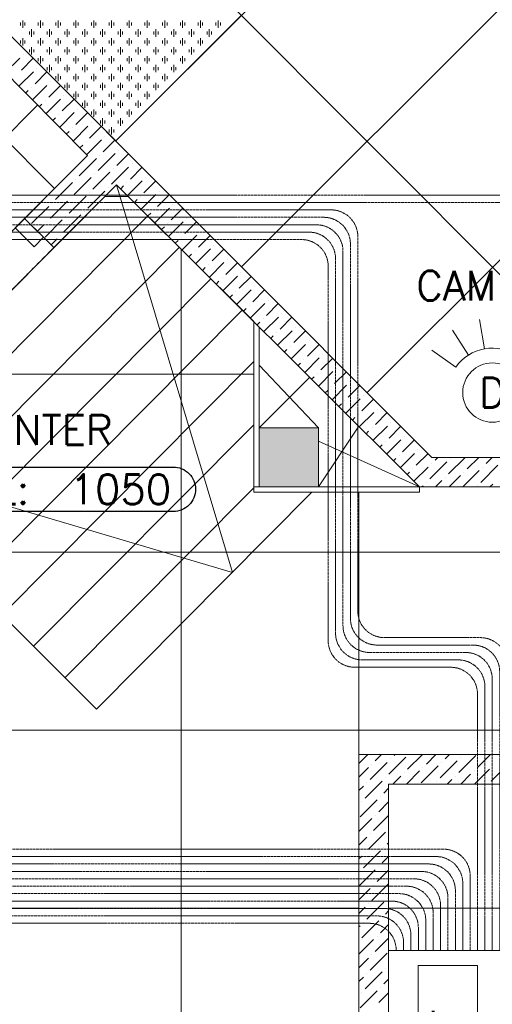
# Model space of a CAD drawing. Header units: millimetres. Extents: x -150 to 17700, y -13097 to 13830.
# Tile 48 of 67: x 11011 to 12607, y 1676 to 4996. Entities that reach past the tile are written whole.
import ezdxf
from ezdxf.enums import TextEntityAlignment as Align

# ---------------------------------------------------------------- set-up
doc = ezdxf.new("R2010")
doc.units = ezdxf.units.MM
doc.header["$MEASUREMENT"] = 0
doc.linetypes.add('HIDDENX2', pattern=[0.75, 0.5, -0.25])
doc.linetypes.add('RCP XREF$0$( Hidden )', pattern=[0.375, 0.25, -0.125])
doc.layers.get('0').update_dxf_attribs({"lineweight": 5})
doc.layers.add('ELEC-SO-LVL-TAG', color=7, linetype='Continuous')
for name, color, linetype, lineweight, true_color in [('M-MEP-ELIT-CABLE', 7, 'HIDDENX2', 20, 0x960000), ('M-MEP-ELIT-EQUIP', 6, 'Continuous', 15, 0xff00ff), ('M-MEP-ELTV-CABLE', 7, 'HIDDENX2', 20, 0x007d00), ('M-MEP-ELTV-CAM', 5, 'Continuous', 20, 0x0000ff), ('RCP XREF$0$A-100MM', 9, 'Continuous', 0, 0x808080), ('RCP XREF$0$A-CEILING-01', 9, 'Continuous', 0, 0x808080), ('RCP XREF$0$A-CEILING-02', 9, 'Continuous', 0, 0x808080), ('RCP XREF$0$A-CEILING-04', 9, 'Continuous', 0, 0x808080), ('RCP XREF$0$A-JOINERY', 9, 'Continuous', 0, 0x808080), ('RCP XREF$0$A-LINTEL', 9, 'RCP XREF$0$( Hidden )', 0, 0x808080), ('RCP XREF$0$A-RAMP', 9, 'Continuous', 0, 0x808080), ('RCP XREF$0$A-Wall & Column', 9, 'Continuous', 0, 0x808080), ('RCP XREF$0$door', 9, 'Continuous', 0, 0x808080)]:
    doc.layers.add(name, color=color, linetype=linetype, lineweight=lineweight, true_color=true_color)
doc.layers.add('M-MEP-ELLG-TEXT', color=7, linetype='Continuous', lineweight=15)
doc.layers.add('M-MEP-GEN', color=7, linetype='Continuous', lineweight=5)
doc.styles.add('ROMANS-100', font='romans.shx')
doc.styles.get("Standard").update_dxf_attribs({"font": 'romans.shx'})

# ---------------------------------------------------------------- blocks, each defined once
blk = doc.blocks.new('RCP XREF')
at = {"layer": 'RCP XREF$0$A-Wall & Column', "lineweight": 0, "true_color": 0x808080}
h = blk.add_hatch(color=8, dxfattribs=at)
h.dxf.hatch_style = 1
h.paths.add_polyline_path([(12020, 3620), (11820, 3620), (11820, 3420), (12020, 3420)])
at = {"layer": 'RCP XREF$0$A-100MM', "color": 8, "linetype": 'Continuous', "lineweight": 0, "true_color": 0x808080, "transparency": 33554687}
for p, q in [((10962.8, 4817.3), (11011.7, 4866.2)), ((11017.5, 4826), (11057.2, 4865.7)), ((11023.2, 4877.7), (11023.2, 4877.7)), ((11008.6, 4771.2), (11057.7, 4820.3)), ((11063.4, 4780), (11103.1, 4819.7)), ((11069.2, 4831.7), (11069.2, 4831.7)), ((11115.1, 4785.8), (11115.1, 4785.8)), ((11031.5, 4748.1), (11040.4, 4757.1)), ((11051.9, 4768.6), (11051.9, 4768.6)), ((11054.4, 4725), (11103.6, 4774.3)), ((11109.4, 4734.1), (11149.1, 4773.8)), ((11097.9, 4722.6), (11097.9, 4722.6)), ((11100.2, 4678.9), (11149.6, 4728.3)), ((11155.3, 4688.1), (11195, 4727.8)), ((11161.1, 4739.8), (11161.1, 4739.8)), ((11077.3, 4702), (11086.4, 4711.1)), ((11146, 4632.8), (11195.6, 4682.4)), ((11201.3, 4642.2), (11241, 4681.8)), ((11207.1, 4693.9), (11207.1, 4693.9)), ((11123.1, 4655.9), (11132.4, 4665.1)), ((11143.9, 4676.6), (11143.9, 4676.6)), ((11168.9, 4609.7), (11178.3, 4619.2)), ((11189.8, 4630.7), (11189.8, 4630.7)), ((11191.8, 4586.7), (11241.5, 4636.4)), ((11247.3, 4596.2), (11287, 4635.9)), ((11253, 4647.9), (11253, 4647.9)), ((11235.8, 4584.7), (11235.8, 4584.7)), ((11237.6, 4540.6), (11287.5, 4590.4)), ((11293.2, 4550.2), (11332.9, 4589.9)), ((11299, 4601.9), (11299, 4601.9)), ((11214.7, 4563.6), (11224.3, 4573.2)), ((11344.9, 4556), (11344.9, 4556)), ((11212.8, 4469.8), (11270.3, 4527.3)), ((11276, 4487), (11333.5, 4544.5)), ((11281.7, 4538.7), (11281.7, 4538.7)), ((11339.2, 4504.3), (11378.9, 4544)), ((11322, 4441.1), (11379.4, 4498.5)), ((11327.7, 4492.8), (11327.7, 4492.8)), ((11385.2, 4458.3), (11424.8, 4498)), ((11390.9, 4510), (11390.9, 4510)), ((11195.6, 4406.6), (11253, 4464.1)), ((11201.3, 4458.3), (11201.3, 4458.3)), ((11258.8, 4423.8), (11316.2, 4481.3)), ((11264.5, 4475.5), (11264.5, 4475.5)), ((11375.5, 4402.7), (11425.4, 4452.6)), ((11431.1, 4412.3), (11470.8, 4452)), ((11436.9, 4464.1), (11436.9, 4464.1)), ((11132.4, 4389.4), (11189.8, 4446.8)), ((11241.5, 4360.6), (11299, 4418.1)), ((11310.5, 4429.6), (11310.5, 4429.6)), ((11352.5, 4425.7), (11362.2, 4435.3)), ((11373.7, 4446.8), (11373.7, 4446.8)), ((11482.8, 4418.1), (11482.8, 4418.1)), ((11115.1, 4326.2), (11172.6, 4383.6)), ((11178.3, 4343.4), (11235.8, 4400.9)), ((11184.1, 4395.1), (11184.1, 4395.1)), ((11247.3, 4412.3), (11247.3, 4412.3)), ((11398.6, 4379.8), (11408.1, 4389.4)), ((11419.6, 4400.9), (11419.6, 4400.9)), ((11421.6, 4356.8), (11471.3, 4406.6)), ((11477.1, 4366.4), (11516.8, 4406.1)), ((11051.9, 4308.9), (11109.4, 4366.4)), ((11120.9, 4377.9), (11120.9, 4377.9)), ((11465.6, 4354.9), (11465.6, 4354.9)), ((11467.6, 4310.9), (11517.3, 4360.6)), ((11523, 4320.4), (11562.7, 4360.1)), ((11528.8, 4372.1), (11528.8, 4372.1)), ((11097.9, 4263), (11155.3, 4320.4)), ((11161.1, 4280.2), (11218.5, 4337.7)), ((11166.8, 4331.9), (11166.8, 4331.9)), ((11230, 4349.1), (11230, 4349.1)), ((11444.6, 4333.9), (11454.1, 4343.4)), ((11574.8, 4326.2), (11574.8, 4326.2)), ((11071.4, 4282.5), (11092.2, 4303.2)), ((11103.6, 4314.7), (11103.6, 4314.7)), ((11490.6, 4288), (11500.1, 4297.4)), ((11511.6, 4308.9), (11511.6, 4308.9)), ((11513.6, 4265.1), (11563.3, 4314.7)), ((11569, 4274.5), (11608.7, 4314.1)), ((11117.3, 4236.5), (11138.1, 4257.2)), ((11149.6, 4268.7), (11149.6, 4268.7)), ((11536.7, 4242.1), (11546, 4251.5)), ((11557.5, 4263), (11557.5, 4263)), ((11559.7, 4219.2), (11609.2, 4268.7)), ((11615, 4228.5), (11654.7, 4268.2)), ((11620.7, 4280.2), (11620.7, 4280.2)), ((11603.5, 4217), (11603.5, 4217)), ((11605.7, 4173.3), (11655.2, 4222.8)), ((11660.9, 4182.5), (11700.6, 4222.2)), ((11666.7, 4234.2), (11666.7, 4234.2)), ((11582.7, 4196.2), (11592, 4205.5)), ((11712.6, 4188.3), (11712.6, 4188.3)), ((11628.7, 4150.3), (11637.9, 4159.6)), ((11649.4, 4171), (11649.4, 4171)), ((11651.8, 4127.4), (11701.1, 4176.8)), ((11706.9, 4136.6), (11746.6, 4176.3)), ((11695.4, 4125.1), (11695.4, 4125.1)), ((11697.8, 4081.5), (11747.1, 4130.8)), ((11752.9, 4090.6), (11792.5, 4130.3)), ((11758.6, 4142.3), (11758.6, 4142.3)), ((11674.8, 4104.5), (11683.9, 4113.6)), ((11743.8, 4035.6), (11793.1, 4084.9)), ((11798.8, 4044.7), (11838.5, 4084.3)), ((11804.6, 4096.4), (11804.6, 4096.4)), ((11720.8, 4058.6), (11729.9, 4067.6)), ((11741.4, 4079.1), (11741.4, 4079.1)), ((11766.8, 4012.7), (11775.8, 4021.7)), ((11787.3, 4033.2), (11787.3, 4033.2)), ((11789.9, 3989.7), (11839, 4038.9)), ((11844.8, 3998.7), (11884.5, 4038.4)), ((11850.5, 4050.4), (11850.5, 4050.4)), ((11833.3, 3987.2), (11833.3, 3987.2)), ((11835.9, 3943.8), (11885, 3992.9)), ((11890.7, 3952.7), (11930.4, 3992.4)), ((11896.5, 4004.4), (11896.5, 4004.4)), ((11812.9, 3966.8), (11821.8, 3975.7)), ((11942.4, 3958.5), (11942.4, 3958.5)), ((11858.9, 3920.9), (11867.8, 3929.7)), ((11879.2, 3941.2), (11879.2, 3941.2)), ((11881.9, 3898), (11931, 3947)), ((11936.7, 3906.8), (11976.4, 3946.5)), ((11925.2, 3895.3), (11925.2, 3895.3)), ((11928, 3852.1), (11976.9, 3901)), ((11982.7, 3860.8), (12022.4, 3900.5)), ((11988.4, 3912.5), (11988.4, 3912.5)), ((11904.9, 3875), (11913.7, 3883.8)), ((11974, 3806.2), (12022.9, 3855.1)), ((12028.6, 3814.8), (12068.3, 3854.5)), ((12034.4, 3866.5), (12034.4, 3866.5)), ((11951, 3829.1), (11959.7, 3837.8)), ((11971.2, 3849.3), (11971.2, 3849.3)), ((12080.3, 3820.6), (12080.3, 3820.6)), ((11997, 3783.2), (12005.6, 3791.9)), ((12017.1, 3803.4), (12017.1, 3803.4)), ((12020, 3760.3), (12068.8, 3809.1)), ((12074.6, 3768.9), (12114.3, 3808.6)), ((12063.1, 3757.4), (12063.1, 3757.4)), ((12066.1, 3714.4), (12114.8, 3763.1)), ((12120.5, 3722.9), (12160.2, 3762.6)), ((12126.3, 3774.6), (12126.3, 3774.6)), ((12043.1, 3737.3), (12051.6, 3745.9)), ((12172.3, 3728.7), (12172.3, 3728.7)), ((12089.1, 3691.5), (12097.6, 3699.9)), ((12109.1, 3711.4), (12109.1, 3711.4)), ((12112.1, 3668.5), (12160.8, 3717.2)), ((12166.5, 3677), (12206.2, 3716.6)), ((12135.1, 3645.6), (12143.5, 3654)), ((12155, 3665.5), (12155, 3665.5)), ((12158.1, 3622.6), (12206.7, 3671.2)), ((12212.5, 3631), (12252.2, 3670.7)), ((12218.2, 3682.7), (12218.2, 3682.7)), ((12201, 3619.5), (12201, 3619.5)), ((12204.2, 3576.7), (12252.7, 3625.2)), ((12258.4, 3585), (12298.1, 3624.7)), ((12264.2, 3636.7), (12264.2, 3636.7)), ((12181.2, 3599.7), (12189.5, 3608)), ((12310.1, 3590.8), (12310.1, 3590.8)), ((12227.2, 3553.8), (12235.5, 3562.1)), ((12246.9, 3573.5), (12246.9, 3573.5)), ((12250.2, 3530.8), (12298.7, 3579.3)), ((12304.4, 3539.1), (12344.1, 3578.8)), ((12292.9, 3527.6), (12292.9, 3527.6)), ((12296.3, 3485), (12344.6, 3533.3)), ((12350.4, 3493.1), (12390, 3532.8)), ((12356.1, 3544.8), (12356.1, 3544.8)), ((12413.6, 3510.3), (12423.2, 3520)), ((12459.5, 3464.4), (12515.1, 3520)), ((12522.7, 3481.6), (12561.1, 3520)), ((12585.9, 3498.9), (12607.1, 3520)), ((12273.2, 3507.9), (12281.4, 3516.1)), ((12342.3, 3439.1), (12390.6, 3487.4)), ((12396.3, 3447.1), (12453.8, 3504.6)), ((12402.1, 3498.9), (12402.1, 3498.9)), ((12465.3, 3516.1), (12465.3, 3516.1)), ((12568.7, 3435.7), (12626.1, 3493.1)), ((12574.4, 3487.4), (12574.4, 3487.4)), ((12319.3, 3462), (12327.4, 3470.1)), ((12338.9, 3481.6), (12338.9, 3481.6)), ((12461.1, 3420), (12499.7, 3458.6)), ((12507.1, 3420), (12562.9, 3475.9)), ((12511.2, 3470.1), (12511.2, 3470.1)), ((12369.2, 3420), (12373.3, 3424.2)), ((12384.8, 3435.7), (12384.8, 3435.7)), ((12415.1, 3420), (12436.5, 3441.4)), ((12448, 3452.9), (12448, 3452.9)), ((12557.2, 3424.2), (12557.2, 3424.2)), ((12599, 3420), (12608.9, 3429.9)), ((12157, 2487.9), (12187.1, 2518)), ((12194.9, 2433.9), (12252.4, 2491.4)), ((12212.1, 2497.1), (12233, 2518)), ((12258.1, 2451.1), (12315.6, 2508.6)), ((12263.8, 2502.8), (12263.8, 2502.8)), ((12275.3, 2514.3), (12279, 2518)), ((12321.3, 2468.4), (12370.9, 2518)), ((12384.5, 2485.6), (12416.9, 2518)), ((12430.5, 2439.7), (12487.9, 2497.1)), ((12436.2, 2491.4), (12436.2, 2491.4)), ((12447.7, 2502.8), (12462.8, 2518)), ((12493.7, 2456.9), (12551.1, 2514.3)), ((12499.4, 2508.6), (12499.4, 2508.6)), ((12556.9, 2474.1), (12600.7, 2518)), ((12157, 2442), (12189.2, 2474.1)), ((12200.6, 2485.6), (12200.6, 2485.6)), ((12316.9, 2418), (12361.5, 2462.6)), ((12367.3, 2422.4), (12424.7, 2479.9)), ((12373, 2474.1), (12373, 2474.1)), ((12545.4, 2462.6), (12545.4, 2462.6)), ((12546.7, 2418), (12597.1, 2468.4)), ((12602.8, 2428.2), (12660.3, 2485.6)), ((12225, 2418), (12235.1, 2428.2)), ((12246.6, 2439.7), (12246.6, 2439.7)), ((12270.9, 2418), (12298.3, 2445.4)), ((12309.8, 2456.9), (12309.8, 2456.9)), ((12419, 2428.2), (12419, 2428.2)), ((12454.8, 2418), (12470.7, 2433.9)), ((12482.2, 2445.4), (12482.2, 2445.4)), ((12500.7, 2418), (12533.9, 2451.1)), ((12157, 2396), (12171.9, 2410.9)), ((12177.7, 2370.7), (12225, 2418)), ((12183.4, 2422.4), (12183.4, 2422.4)), ((12240.9, 2387.9), (12257, 2404.1)), ((12160.4, 2307.5), (12217.9, 2365)), ((12166.2, 2359.2), (12166.2, 2359.2)), ((12223.6, 2324.7), (12257, 2358.1)), ((12229.4, 2376.5), (12229.4, 2376.5)), ((12157, 2258.1), (12200.6, 2301.8)), ((12206.4, 2261.5), (12257, 2312.2)), ((12212.1, 2313.3), (12212.1, 2313.3)), ((12157, 2212.2), (12183.4, 2238.6)), ((12189.2, 2198.4), (12246.6, 2255.8)), ((12194.9, 2250.1), (12194.9, 2250.1)), ((12171.9, 2135.2), (12229.4, 2192.6)), ((12240.9, 2204.1), (12240.9, 2204.1)), ((12252.4, 2215.6), (12257, 2220.2)), ((12157, 2166.2), (12166.2, 2175.4)), ((12177.7, 2186.9), (12177.7, 2186.9)), ((12235.1, 2152.4), (12257, 2174.3)), ((12157, 2074.3), (12212.1, 2129.4)), ((12217.9, 2089.2), (12257, 2128.3)), ((12223.6, 2140.9), (12223.6, 2140.9)), ((12160.4, 2123.7), (12160.4, 2123.7)), ((12157, 2028.3), (12194.9, 2066.2)), ((12200.6, 2026), (12257, 2082.3)), ((12206.4, 2077.7), (12206.4, 2077.7)), ((12252.4, 2031.7), (12252.4, 2031.7)), ((12157, 1982.3), (12177.7, 2003)), ((12183.4, 1962.8), (12240.9, 2020.2)), ((12189.2, 2014.5), (12189.2, 2014.5)), ((12235.1, 1968.5), (12235.1, 1968.5)), ((12246.6, 1980), (12257, 1990.4)), ((12157, 1936.4), (12160.4, 1939.8)), ((12166.2, 1899.6), (12223.6, 1957.1)), ((12171.9, 1951.3), (12171.9, 1951.3)), ((12229.4, 1916.8), (12257, 1944.5)), ((12157, 1844.5), (12206.4, 1893.9)), ((12212.1, 1853.6), (12257, 1898.5)), ((12217.9, 1905.3), (12217.9, 1905.3)), ((12157, 1798.5), (12189.2, 1830.7)), ((12194.9, 1790.4), (12252.4, 1847.9)), ((12200.6, 1842.1), (12200.6, 1842.1)), ((12246.6, 1796.2), (12246.6, 1796.2)), ((12157, 1752.5), (12171.9, 1767.5)), ((12177.7, 1727.2), (12235.1, 1784.7)), ((12183.4, 1778.9), (12183.4, 1778.9)), ((12240.9, 1744.5), (12257, 1760.6)), ((12229.4, 1733), (12229.4, 1733)), ((12160.4, 1664), (12217.9, 1721.5)), ((12166.2, 1715.7), (12166.2, 1715.7)), ((12223.6, 1681.3), (12257, 1714.7))]:
    blk.add_line(p, q, dxfattribs=at)
at = {"layer": 'RCP XREF$0$A-CEILING-01', "color": 8, "linetype": 'Continuous', "lineweight": 0, "true_color": 0x808080}
for p, q in [((11129.5, 4426.8), (2176.3, 13380)), ((9634, 3270), (11072.7, 4708.7))]:
    blk.add_line(p, q, dxfattribs=at)
at = {"layer": 'RCP XREF$0$A-CEILING-01', "color": 8, "lineweight": 0, "true_color": 0x808080}
for p, q in [((11240.4, 4537.7), (10770.1, 5011.3)), ((10911.5, 5011.3), (12402.8, 3520)), ((10125.7, 3423), (11240.4, 4537.7)), ((10225.7, 3323), (11338.8, 4439.4)), ((11338.8, 4439.4), (11802, 3977.6)), ((11802, 3977.6), (11802, 3402)), ((11802, 3977.6), (11802, 3977.6)), ((11820, 3620), (12020, 3620)), ((11820, 3420), (11820, 3620)), ((12020, 3620), (12020, 3420)), ((12402.8, 3520), (14450, 3520)), ((12020, 3420), (11820, 3420)), ((12361.4, 3402), (12361.4, 3420)), ((12361.4, 3420), (17230, 3420)), ((11802, 3402), (12361.4, 3402)), ((15202, 2518), (12157, 2518)), ((12157, 2518), (12157, 198)), ((12257, 200), (12257, 2418)), ((12257, 2418), (15002, 2418))]:
    blk.add_line(p, q, dxfattribs=at)
at = {"layer": 'RCP XREF$0$A-CEILING-02', "color": 8, "lineweight": 0, "true_color": 0x808080}
for p, q in [((11335.8, 4587), (10911.5, 5011.3)), ((11760.1, 5011.3), (11335.8, 4587))]:
    blk.add_line(p, q, dxfattribs=at)
at = {"layer": 'RCP XREF$0$A-CEILING-02', "color": 8, "linetype": 'Continuous', "lineweight": 0, "true_color": 0x808080}
for p, q in [((11014.1, 4975.8), (11014.1, 4985.8)), ((11021.6, 4968.3), (11021.6, 4993.3)), ((11029.1, 4975.8), (11029.1, 4985.8)), ((11074.1, 4975.8), (11074.1, 4985.8)), ((11081.6, 4968.3), (11081.6, 4993.3)), ((11089.1, 4975.8), (11089.1, 4985.8)), ((11134.1, 4975.8), (11134.1, 4985.8)), ((11141.6, 4968.3), (11141.6, 4993.3)), ((11149.1, 4975.8), (11149.1, 4985.8)), ((11194.1, 4975.8), (11194.1, 4985.8)), ((11201.6, 4968.3), (11201.6, 4993.3)), ((11209.1, 4975.8), (11209.1, 4985.8)), ((11254.1, 4975.8), (11254.1, 4985.8)), ((11261.6, 4968.3), (11261.6, 4993.3)), ((11269.1, 4975.8), (11269.1, 4985.8)), ((11314.1, 4975.8), (11314.1, 4985.8)), ((11321.6, 4968.3), (11321.6, 4993.3)), ((11329.1, 4975.8), (11329.1, 4985.8)), ((11374.1, 4975.8), (11374.1, 4985.8)), ((11381.6, 4968.3), (11381.6, 4993.3)), ((11389.1, 4975.8), (11389.1, 4985.8)), ((11434.1, 4975.8), (11434.1, 4985.8)), ((11441.6, 4968.3), (11441.6, 4993.3)), ((11449.1, 4975.8), (11449.1, 4985.8)), ((11494.1, 4975.8), (11494.1, 4985.8)), ((11501.6, 4968.3), (11501.6, 4993.3)), ((11509.1, 4975.8), (11509.1, 4985.8)), ((11554.1, 4975.8), (11554.1, 4985.8)), ((11561.6, 4968.3), (11561.6, 4993.3)), ((11569.1, 4975.8), (11569.1, 4985.8)), ((11614.1, 4975.8), (11614.1, 4985.8)), ((11621.6, 4968.3), (11621.6, 4993.3)), ((11629.1, 4975.8), (11629.1, 4985.8)), ((11674.1, 4975.8), (11674.1, 4985.8)), ((11681.6, 4968.3), (11681.6, 4993.3)), ((11689.1, 4975.8), (11689.1, 4985.8)), ((11734.1, 4985.3), (11734.1, 4985.8)), ((11741.6, 4992.8), (11741.6, 4993.3)), ((11044.1, 4945.8), (11044.1, 4955.8)), ((11051.6, 4938.3), (11051.6, 4963.3)), ((11059.1, 4945.8), (11059.1, 4955.8)), ((11104.1, 4945.8), (11104.1, 4955.8)), ((11111.6, 4938.3), (11111.6, 4963.3)), ((11119.1, 4945.8), (11119.1, 4955.8)), ((11164.1, 4945.8), (11164.1, 4955.8)), ((11171.6, 4938.3), (11171.6, 4963.3)), ((11179.1, 4945.8), (11179.1, 4955.8)), ((11224.1, 4945.8), (11224.1, 4955.8)), ((11231.6, 4938.3), (11231.6, 4963.3)), ((11239.1, 4945.8), (11239.1, 4955.8)), ((11284.1, 4945.8), (11284.1, 4955.8)), ((11291.6, 4938.3), (11291.6, 4963.3)), ((11299.1, 4945.8), (11299.1, 4955.8)), ((11344.1, 4945.8), (11344.1, 4955.8)), ((11351.6, 4938.3), (11351.6, 4963.3)), ((11359.1, 4945.8), (11359.1, 4955.8)), ((11404.1, 4945.8), (11404.1, 4955.8)), ((11411.6, 4938.3), (11411.6, 4963.3)), ((11419.1, 4945.8), (11419.1, 4955.8)), ((11464.1, 4945.8), (11464.1, 4955.8)), ((11471.6, 4938.3), (11471.6, 4963.3)), ((11479.1, 4945.8), (11479.1, 4955.8)), ((11524.1, 4945.8), (11524.1, 4955.8)), ((11531.6, 4938.3), (11531.6, 4963.3)), ((11539.1, 4945.8), (11539.1, 4955.8)), ((11584.1, 4945.8), (11584.1, 4955.8)), ((11591.6, 4938.3), (11591.6, 4963.3)), ((11599.1, 4945.8), (11599.1, 4955.8)), ((11644.1, 4945.8), (11644.1, 4955.8)), ((11651.6, 4938.3), (11651.6, 4963.3)), ((11659.1, 4945.8), (11659.1, 4955.8)), ((11704.1, 4955.3), (11704.1, 4955.8)), ((11711.6, 4962.8), (11711.6, 4963.3)), ((11014.1, 4915.8), (11014.1, 4925.8)), ((11021.6, 4908.3), (11021.6, 4933.3)), ((11029.1, 4915.8), (11029.1, 4925.8)), ((11074.1, 4915.8), (11074.1, 4925.8)), ((11081.6, 4908.3), (11081.6, 4933.3)), ((11089.1, 4915.8), (11089.1, 4925.8)), ((11134.1, 4915.8), (11134.1, 4925.8)), ((11141.6, 4908.3), (11141.6, 4933.3)), ((11149.1, 4915.8), (11149.1, 4925.8)), ((11194.1, 4915.8), (11194.1, 4925.8)), ((11201.6, 4908.3), (11201.6, 4933.3)), ((11209.1, 4915.8), (11209.1, 4925.8)), ((11254.1, 4915.8), (11254.1, 4925.8)), ((11261.6, 4908.3), (11261.6, 4933.3)), ((11269.1, 4915.8), (11269.1, 4925.8)), ((11314.1, 4915.8), (11314.1, 4925.8)), ((11321.6, 4908.3), (11321.6, 4933.3)), ((11329.1, 4915.8), (11329.1, 4925.8)), ((11374.1, 4915.8), (11374.1, 4925.8)), ((11381.6, 4908.3), (11381.6, 4933.3)), ((11389.1, 4915.8), (11389.1, 4925.8)), ((11434.1, 4915.8), (11434.1, 4925.8)), ((11441.6, 4908.3), (11441.6, 4933.3)), ((11449.1, 4915.8), (11449.1, 4925.8)), ((11494.1, 4915.8), (11494.1, 4925.8)), ((11501.6, 4908.3), (11501.6, 4933.3)), ((11509.1, 4915.8), (11509.1, 4925.8)), ((11554.1, 4915.8), (11554.1, 4925.8)), ((11561.6, 4908.3), (11561.6, 4933.3)), ((11569.1, 4915.8), (11569.1, 4925.8)), ((11614.1, 4915.8), (11614.1, 4925.8)), ((11621.6, 4908.3), (11621.6, 4933.3)), ((11629.1, 4915.8), (11629.1, 4925.8)), ((11674.1, 4925.3), (11674.1, 4925.8)), ((11681.6, 4932.8), (11681.6, 4933.3)), ((11044.1, 4885.8), (11044.1, 4895.8)), ((11051.6, 4878.3), (11051.6, 4903.3)), ((11059.1, 4885.8), (11059.1, 4895.8)), ((11104.1, 4885.8), (11104.1, 4895.8)), ((11111.6, 4878.3), (11111.6, 4903.3)), ((11119.1, 4885.8), (11119.1, 4895.8)), ((11164.1, 4885.8), (11164.1, 4895.8)), ((11171.6, 4878.3), (11171.6, 4903.3)), ((11179.1, 4885.8), (11179.1, 4895.8)), ((11224.1, 4885.8), (11224.1, 4895.8)), ((11231.6, 4878.3), (11231.6, 4903.3)), ((11239.1, 4885.8), (11239.1, 4895.8)), ((11284.1, 4885.8), (11284.1, 4895.8)), ((11291.6, 4878.3), (11291.6, 4903.3)), ((11299.1, 4885.8), (11299.1, 4895.8)), ((11344.1, 4885.8), (11344.1, 4895.8)), ((11351.6, 4878.3), (11351.6, 4903.3)), ((11359.1, 4885.8), (11359.1, 4895.8)), ((11404.1, 4885.8), (11404.1, 4895.8)), ((11411.6, 4878.3), (11411.6, 4903.3)), ((11419.1, 4885.8), (11419.1, 4895.8)), ((11464.1, 4885.8), (11464.1, 4895.8)), ((11471.6, 4878.3), (11471.6, 4903.3)), ((11479.1, 4885.8), (11479.1, 4895.8)), ((11524.1, 4885.8), (11524.1, 4895.8)), ((11531.6, 4878.3), (11531.6, 4903.3)), ((11539.1, 4885.8), (11539.1, 4895.8)), ((11584.1, 4885.8), (11584.1, 4895.8)), ((11591.6, 4878.3), (11591.6, 4903.3)), ((11599.1, 4885.8), (11599.1, 4895.8)), ((11644.1, 4895.3), (11644.1, 4895.8)), ((11651.6, 4902.8), (11651.6, 4903.3)), ((11074.1, 4855.8), (11074.1, 4865.8)), ((11081.6, 4848.3), (11081.6, 4873.3)), ((11089.1, 4855.8), (11089.1, 4865.8)), ((11134.1, 4855.8), (11134.1, 4865.8)), ((11141.6, 4848.3), (11141.6, 4873.3)), ((11149.1, 4855.8), (11149.1, 4865.8)), ((11194.1, 4855.8), (11194.1, 4865.8)), ((11201.6, 4848.3), (11201.6, 4873.3)), ((11209.1, 4855.8), (11209.1, 4865.8)), ((11254.1, 4855.8), (11254.1, 4865.8)), ((11261.6, 4848.3), (11261.6, 4873.3)), ((11269.1, 4855.8), (11269.1, 4865.8)), ((11314.1, 4855.8), (11314.1, 4865.8)), ((11321.6, 4848.3), (11321.6, 4873.3)), ((11329.1, 4855.8), (11329.1, 4865.8)), ((11374.1, 4855.8), (11374.1, 4865.8)), ((11381.6, 4848.3), (11381.6, 4873.3)), ((11389.1, 4855.8), (11389.1, 4865.8)), ((11434.1, 4855.8), (11434.1, 4865.8)), ((11441.6, 4848.3), (11441.6, 4873.3)), ((11449.1, 4855.8), (11449.1, 4865.8)), ((11494.1, 4855.8), (11494.1, 4865.8)), ((11501.6, 4848.3), (11501.6, 4873.3)), ((11509.1, 4855.8), (11509.1, 4865.8)), ((11554.1, 4855.8), (11554.1, 4865.8)), ((11561.6, 4848.3), (11561.6, 4873.3)), ((11569.1, 4855.8), (11569.1, 4865.8)), ((11614.1, 4865.3), (11614.1, 4865.8)), ((11621.6, 4872.8), (11621.6, 4873.3)), ((11104.1, 4825.8), (11104.1, 4835.8)), ((11111.6, 4818.3), (11111.6, 4843.3)), ((11119.1, 4825.8), (11119.1, 4835.8)), ((11164.1, 4825.8), (11164.1, 4835.8)), ((11171.6, 4818.3), (11171.6, 4843.3)), ((11179.1, 4825.8), (11179.1, 4835.8)), ((11224.1, 4825.8), (11224.1, 4835.8)), ((11231.6, 4818.3), (11231.6, 4843.3)), ((11239.1, 4825.8), (11239.1, 4835.8)), ((11284.1, 4825.8), (11284.1, 4835.8)), ((11291.6, 4818.3), (11291.6, 4843.3)), ((11299.1, 4825.8), (11299.1, 4835.8)), ((11344.1, 4825.8), (11344.1, 4835.8)), ((11351.6, 4818.3), (11351.6, 4843.3)), ((11359.1, 4825.8), (11359.1, 4835.8)), ((11404.1, 4825.8), (11404.1, 4835.8)), ((11411.6, 4818.3), (11411.6, 4843.3)), ((11419.1, 4825.8), (11419.1, 4835.8)), ((11464.1, 4825.8), (11464.1, 4835.8)), ((11471.6, 4818.3), (11471.6, 4843.3)), ((11479.1, 4825.8), (11479.1, 4835.8)), ((11524.1, 4825.8), (11524.1, 4835.8)), ((11531.6, 4818.3), (11531.6, 4843.3)), ((11539.1, 4825.8), (11539.1, 4835.8)), ((11584.1, 4835.3), (11584.1, 4835.8)), ((11591.6, 4842.8), (11591.6, 4843.3)), ((11134.1, 4795.8), (11134.1, 4805.8)), ((11141.6, 4788.3), (11141.6, 4813.3)), ((11149.1, 4795.8), (11149.1, 4805.8)), ((11171.6, 4758.3), (11171.6, 4783.3)), ((11194.1, 4795.8), (11194.1, 4805.8)), ((11201.6, 4788.3), (11201.6, 4813.3)), ((11209.1, 4795.8), (11209.1, 4805.8)), ((11231.6, 4758.3), (11231.6, 4783.3)), ((11254.1, 4795.8), (11254.1, 4805.8)), ((11261.6, 4788.3), (11261.6, 4813.3)), ((11269.1, 4795.8), (11269.1, 4805.8)), ((11291.6, 4758.3), (11291.6, 4783.3)), ((11314.1, 4795.8), (11314.1, 4805.8)), ((11321.6, 4788.3), (11321.6, 4813.3)), ((11329.1, 4795.8), (11329.1, 4805.8)), ((11351.6, 4758.3), (11351.6, 4783.3)), ((11374.1, 4795.8), (11374.1, 4805.8)), ((11381.6, 4788.3), (11381.6, 4813.3)), ((11389.1, 4795.8), (11389.1, 4805.8)), ((11411.6, 4758.3), (11411.6, 4783.3)), ((11434.1, 4795.8), (11434.1, 4805.8)), ((11441.6, 4788.3), (11441.6, 4813.3)), ((11449.1, 4795.8), (11449.1, 4805.8)), ((11471.6, 4758.3), (11471.6, 4783.3)), ((11494.1, 4795.8), (11494.1, 4805.8)), ((11501.6, 4788.3), (11501.6, 4813.3)), ((11509.1, 4795.8), (11509.1, 4805.8)), ((11531.6, 4782.8), (11531.6, 4783.3)), ((11554.1, 4805.3), (11554.1, 4805.8)), ((11561.6, 4812.8), (11561.6, 4813.3)), ((11164.1, 4765.8), (11164.1, 4775.8)), ((11179.1, 4765.8), (11179.1, 4775.8)), ((11201.6, 4728.3), (11201.6, 4753.3)), ((11224.1, 4765.8), (11224.1, 4775.8)), ((11239.1, 4765.8), (11239.1, 4775.8)), ((11261.6, 4728.3), (11261.6, 4753.3)), ((11284.1, 4765.8), (11284.1, 4775.8)), ((11299.1, 4765.8), (11299.1, 4775.8)), ((11321.6, 4728.3), (11321.6, 4753.3)), ((11344.1, 4765.8), (11344.1, 4775.8)), ((11359.1, 4765.8), (11359.1, 4775.8)), ((11381.6, 4728.3), (11381.6, 4753.3)), ((11404.1, 4765.8), (11404.1, 4775.8)), ((11419.1, 4765.8), (11419.1, 4775.8)), ((11441.6, 4728.3), (11441.6, 4753.3)), ((11464.1, 4765.8), (11464.1, 4775.8)), ((11479.1, 4765.8), (11479.1, 4775.8)), ((11501.6, 4752.8), (11501.6, 4753.3)), ((11524.1, 4775.3), (11524.1, 4775.8)), ((11194.1, 4735.8), (11194.1, 4745.8)), ((11209.1, 4735.8), (11209.1, 4745.8)), ((11224.1, 4705.8), (11224.1, 4715.8)), ((11231.6, 4698.3), (11231.6, 4723.3)), ((11239.1, 4705.8), (11239.1, 4715.8)), ((11254.1, 4735.8), (11254.1, 4745.8)), ((11269.1, 4735.8), (11269.1, 4745.8)), ((11284.1, 4705.8), (11284.1, 4715.8)), ((11291.6, 4698.3), (11291.6, 4723.3)), ((11299.1, 4705.8), (11299.1, 4715.8)), ((11314.1, 4735.8), (11314.1, 4745.8)), ((11329.1, 4735.8), (11329.1, 4745.8)), ((11344.1, 4705.8), (11344.1, 4715.8)), ((11351.6, 4698.3), (11351.6, 4723.3)), ((11359.1, 4705.8), (11359.1, 4715.8)), ((11374.1, 4735.8), (11374.1, 4745.8)), ((11389.1, 4735.8), (11389.1, 4745.8)), ((11404.1, 4705.8), (11404.1, 4715.8)), ((11411.6, 4698.3), (11411.6, 4723.3)), ((11419.1, 4705.8), (11419.1, 4715.8)), ((11434.1, 4735.8), (11434.1, 4745.8)), ((11449.1, 4735.8), (11449.1, 4745.8)), ((11464.1, 4715.3), (11464.1, 4715.8)), ((11471.6, 4722.8), (11471.6, 4723.3)), ((11494.1, 4745.3), (11494.1, 4745.8)), ((11254.1, 4675.8), (11254.1, 4685.8)), ((11261.6, 4668.3), (11261.6, 4693.3)), ((11269.1, 4675.8), (11269.1, 4685.8)), ((11314.1, 4675.8), (11314.1, 4685.8)), ((11321.6, 4668.3), (11321.6, 4693.3)), ((11329.1, 4675.8), (11329.1, 4685.8)), ((11374.1, 4675.8), (11374.1, 4685.8)), ((11381.6, 4668.3), (11381.6, 4693.3)), ((11389.1, 4675.8), (11389.1, 4685.8)), ((11434.1, 4685.3), (11434.1, 4685.8)), ((11441.6, 4692.8), (11441.6, 4693.3)), ((11284.1, 4645.8), (11284.1, 4655.8)), ((11291.6, 4638.3), (11291.6, 4663.3)), ((11299.1, 4645.8), (11299.1, 4655.8)), ((11344.1, 4645.8), (11344.1, 4655.8)), ((11351.6, 4638.3), (11351.6, 4663.3)), ((11359.1, 4645.8), (11359.1, 4655.8)), ((11404.1, 4655.3), (11404.1, 4655.8)), ((11411.6, 4662.8), (11411.6, 4663.3)), ((11314.1, 4615.8), (11314.1, 4625.8)), ((11321.6, 4608.3), (11321.6, 4633.3)), ((11329.1, 4615.8), (11329.1, 4625.8)), ((11374.1, 4625.3), (11374.1, 4625.8)), ((11381.6, 4632.8), (11381.6, 4633.3)), ((11344.1, 4595.3), (11344.1, 4595.8)), ((11351.6, 4602.8), (11351.6, 4603.3))]:
    blk.add_line(p, q, dxfattribs=at)
at = {"layer": 'RCP XREF$0$A-CEILING-04', "color": 8, "linetype": 'Continuous', "lineweight": 0, "true_color": 0x808080}
for p, q in [((14450, 7695.8), (11335.8, 4587)), ((14450, 6848), (11760.1, 4162.8)), ((14450, 6000.2), (12184.3, 3738.5)), ((13248, 3520), (11335.8, 5435.6)), ((11299.5, 4400), (11381.3, 4400)), ((11557, 198.5), (11557, 4223.6)), ((10701.3, 3800), (11802, 3800)), ((12157, 2518), (12157, 3402)), ((10225.7, 3200), (17230.8, 3200)), ((9905, 2600), (17229.6, 2600)), ((9905, 2000), (12157, 2000)), ((12257, 2000), (15002, 2000))]:
    blk.add_line(p, q, dxfattribs=at)
at = {"layer": 'RCP XREF$0$A-JOINERY', "color": 8, "lineweight": 0, "true_color": 0x808080}
for p, q in [((11802, 3402), (11802, 3977.6)), ((11820, 3420), (11820, 3959.7)), ((12020, 3620), (11820, 3831)), ((11820, 3620), (11990.7, 3790.7)), ((12020, 3420), (12156.5, 3625)), ((12361.4, 3420), (12020, 3574)), ((12361.4, 3420), (11802, 3420)), ((12361.4, 3402), (12361.4, 3420)), ((12361.4, 3402), (11802, 3402))]:
    blk.add_line(p, q, dxfattribs=at)
at = {"layer": 'RCP XREF$0$A-LINTEL', "color": 8, "lineweight": 0, "ltscale": 8, "true_color": 0x808080}
for p, q in [((10321.1, 3618.3), (11028.3, 4325.6)), ((10421, 3518.4), (11126.5, 4227.2))]:
    blk.add_line(p, q, dxfattribs=at)
at = {"layer": 'RCP XREF$0$A-RAMP', "color": 8, "lineweight": 0, "true_color": 0x808080}
for p, q in [((11729.5, 3132), (11338.7, 4439.4)), ((10527.2, 3412.5), (11444.5, 4334)), ((10633.4, 3306.7), (11550.6, 4228.2)), ((10739.6, 3200.8), (11656.9, 4122.3)), ((10845.9, 3094.9), (11763.1, 4016.4)), ((10952.1, 2989), (11802, 3842.8)), ((11058.4, 2883.1), (11802, 3630.1)), ((10420.9, 3518.6), (11270.9, 2671.3)), ((10421, 3518.4), (11729.5, 3132)), ((11164.6, 2777.2), (11802, 3417.5)), ((11270.9, 2671.3), (11998.3, 3402))]:
    blk.add_line(p, q, dxfattribs=at)
at = {"layer": 'RCP XREF$0$A-Wall & Column', "color": 8, "lineweight": 0, "true_color": 0x808080}
for p, q in [((11240.4, 4537.7), (10770.1, 5011.3)), ((10911.5, 5011.3), (12402.8, 3520)), ((11028.3, 4325.6), (11240.4, 4537.7)), ((11338.7, 4439.4), (11126.5, 4227.2)), ((12361.4, 3420), (11338.7, 4439.4)), ((11126.5, 4227.2), (11028.3, 4325.6)), ((12020, 3620), (11820, 3620)), ((11820, 3620), (11820, 3420)), ((12020, 3420), (12020, 3620)), ((12402.8, 3520), (12708, 3520)), ((11820, 3420), (12020, 3420)), ((12708, 3420), (12361.4, 3420)), ((12157, 2518), (12157, 200)), ((12157, 2518), (14302, 2518)), ((12257, 2418), (12257, 200)), ((12257, 2418), (14302, 2418))]:
    blk.add_line(p, q, dxfattribs=at)
at = {"layer": 'RCP XREF$0$door', "color": 8, "lineweight": 0, "true_color": 0x808080}
blk.add_lwpolyline([(10996.5, 4293.8), (11028.3, 4325.6), (11091.9, 4262), (11060.1, 4230.2)], close=True, dxfattribs=at)
blk = doc.blocks.new('IDF')
at = {"color": 0}
blk.add_lwpolyline([(-250, 200), (250, 200), (250, 0), (-250, 0)], close=True, dxfattribs=at)
blk.add_attdef('IDF', text='', height=100, dxfattribs=at).set_placement((0, 100), align=Align.MIDDLE_CENTER)
blk = doc.blocks.new('DOME-CCTV-CM')
at = {"color": 0}
for p, q in [((106.1, 106.1), (176.8, 176.8)), ((138.6, 57.4), (231, 95.7)), ((150, 0), (250, 0)), ((138.6, -57.4), (231, -95.7)), ((106.1, -106.1), (176.8, -176.8))]:
    blk.add_line(p, q, dxfattribs=at)
blk.add_circle((0, 0), 100, dxfattribs=at)
blk.add_arc((0, 0), 150, 315, 45, dxfattribs=at)
blk.add_attdef('D', text='', height=100, dxfattribs=at).set_placement((0, 0), align=Align.MIDDLE_CENTER)
blk = doc.blocks.new('ELEC-SO-LVL-EQP-TAG')
at = {"layer": 'ELEC-SO-LVL-TAG'}
blk.add_lwpolyline([(75, 72.5), (1075, 72.5, -0.414214), (1150, -2.5), (1150, -2.5, -0.414214), (1075, -77.5), (75, -77.5, -0.414214), (0, -2.5), (0, -2.5, -0.414214)], format="xyb", close=True, dxfattribs=at)
at = {"layer": 'ELEC-SO-LVL-TAG', "insert": (75, -2.5), "char_height": 100, "attachment_point": 4}
blk.add_mtext_dynamic_manual_height_columns('{\\Fromans|c0;SO LVL:}', width=1015.069, gutter_width=1, heights=[0], dxfattribs=at)
at = {"layer": 'ELEC-SO-LVL-TAG', "style": 'ROMANS-100'}
for tag, p in [('SO-EQP', (0, 197.5)), ('SO-LVL', (725, -2.5))]:
    blk.add_attdef(tag, text='', height=100, dxfattribs=at).set_placement(p, align=Align.MIDDLE_LEFT)

msp = doc.modelspace()

# ---------------------------------------------------------------- linework, layer by layer
at = {"layer": 'M-MEP-ELIT-CABLE', "ltscale": 5}
for points in [[(2673.5, 10218.2), (1906.4, 10218.2, 0.414214), (1816.4, 10128.2), (1816.4, 4419.4, 0.414214), (1906.4, 4329.4), (12038, 4329.4, -0.414214), (12128, 4239.4), (12128, 2977, 0.414214), (12218, 2887), (12542, 2887, -0.414214), (12632, 2797), (12632, 1856.7)], [(12657, 1856.7), (12657, 2822, 0.414214), (12567, 2912), (12243, 2912, -0.414214), (12153, 3002), (12153, 4264.4, 0.414214), (12063, 4354.4), (1931.4, 4354.4, -0.414214), (1841.4, 4444.4), (1841.4, 9288.1, -0.414214), (1931.4, 9378.1), (2673.5, 9378.1)], [(2673.5, 8821.5), (1956.4, 8821.5, 0.414214), (1866.4, 8731.5), (1866.4, 4469.4, 0.414214), (1956.4, 4379.4), (12790.1, 4379.4, -0.414214), (12880.1, 4289.4), (12880.1, 1897.4, -0.414214), (12790.1, 1807.4), (12657, 1807.4)], [(2473.5, 8410.3), (1981.4, 8410.3, 0.414214), (1891.4, 8320.3), (1891.4, 4494.4, 0.414214), (1981.4, 4404.4), (12815.1, 4404.4, -0.414214), (12905.1, 4314.4), (12905.1, 1872.4, -0.414214), (12815.1, 1782.4), (12657, 1782.4)], [(1814, 3032.5), (1814, 2088.7, 0.414214), (1904, 1998.7), (12242.4, 1998.7, -0.414214), (12332.4, 1908.7), (12332.4, 1856.7)], [(2741.5, 3032.5), (2741.5, 2113.7, 0.414214), (2831.5, 2023.7), (12267.4, 2023.7, -0.414214), (12357.4, 1933.7), (12357.4, 1856.7)], [(7662, 3032.5), (7662, 2188.7, 0.414214), (7752, 2098.7), (12342.4, 2098.7, -0.414214), (12432.4, 2008.7), (12432.4, 1856.7)], [(8363, 3032.5), (8363, 2213.7, 0.414214), (8453, 2123.7), (12367.4, 2123.7, -0.414214), (12457.4, 2033.7), (12457.4, 1856.7)], [(12382.4, 1856.7), (12382.4, 1958.7, 0.414214), (12292.4, 2048.7), (3733.1, 2048.7, -0.414214), (3643.1, 2138.7), (3643.1, 2770)], [(3740.3, 2770), (3740.3, 2163.7, 0.414214), (3830.3, 2073.7), (12317.4, 2073.7, -0.414214), (12407.4, 1983.7), (12407.4, 1856.7)], [(9606.1, 2770), (9606.1, 2238.7, 0.414214), (9696.1, 2148.7), (12392.4, 2148.7, -0.414214), (12482.4, 2058.7), (12482.4, 1856.7)], [(9690.3, 2770), (9690.3, 2263.7, 0.414214), (9780.3, 2173.7), (12417.4, 2173.7, -0.414214), (12507.4, 2083.7), (12507.4, 1856.7)]]:
    msp.add_lwpolyline(points, format="xyb", dxfattribs=at)
at = {"layer": 'M-MEP-ELIT-EQUIP'}
msp.add_lwpolyline([(12257, 1856.7), (12257, 1256.7), (12657, 1256.7), (12657, 1856.7)], close=True, dxfattribs=at)
at = {"layer": 'M-MEP-ELTV-CABLE', "ltscale": 5}
for points in [[(12607, 1856.7), (12607, 2772, 0.414214), (12517, 2862), (12193, 2862, -0.414214), (12103, 2952), (12103, 4214.4, 0.414214), (12013, 4304.4), (1881.4, 4304.4, -0.414214), (1791.4, 4394.4), (1791.4, 12094, 0.414214), (1701.4, 12184), (599, 12184, -0.414214), (509, 12274), (509, 12276.3)], [(12582, 1856.7), (12582, 2747, 0.414214), (12492, 2837), (12168, 2837, -0.414214), (12078, 2927), (12078, 4189.4, 0.414214), (11988, 4279.4), (1856.4, 4279.4, -0.414214), (1766.4, 4369.4), (1766.4, 7654.5, 0.414214), (1676.4, 7744.5), (562.4, 7744.5, -0.414214), (472.4, 7834.5), (472.4, 8056.5)], [(12557, 1856.7), (12557, 2722, 0.414214), (12467, 2812), (12143, 2812, -0.414214), (12053, 2902), (12053, 4164.4, 0.414214), (11963, 4254.4), (1303, 4254.4, 0.217492), (1235, 4223.4, -0.222172), (1165.4, 4192.4), (970.8, 4195.8)], [(9964.1, 3287.4), (9964.1, 2288.7, 0.414214), (10054.1, 2198.7), (12442.4, 2198.7, -0.414214), (12532.4, 2108.7), (12532.4, 1856.7)], [(12307.4, 1856.7), (12307.4, 1883.7, 0.414214), (12217.4, 1973.7), (598, 1973.7, 0.414214), (508, 1883.7), (508, 1433.8)], [(12282.4, 1856.7), (12282.4, 1858.7, 0.414214), (12192.4, 1948.7), (9629.2, 1948.7, 0.414214), (9539.2, 1858.7), (9539.2, 1444)]]:
    msp.add_lwpolyline(points, format="xyb", dxfattribs=at)

# ---------------------------------------------------------------- block references
at = {"ltscale": 5}
msp.add_blockref('RCP XREF', (0, 0), dxfattribs=at)
at = {"layer": 'M-MEP-ELIT-EQUIP', "rotation": 90}
msp.add_blockref('IDF', (12557, 1556.7), dxfattribs=at).add_auto_attribs({'IDF': 'IDF'})
at = {"layer": 'M-MEP-ELLG-TEXT'}
msp.add_blockref('ELEC-SO-LVL-EQP-TAG', (10455, 3414.8), dxfattribs=at).add_auto_attribs({'SO-EQP': 'KOT PRINTER', 'SO-LVL': '1050'})
at = {"layer": 'M-MEP-ELTV-CAM', "lineweight": 0}
ref = msp.add_blockref('DOME-CCTV-CM', (12607.2, 3738.4), dxfattribs=dict(at, rotation=100))
ref.add_attrib('D', 'D', dxfattribs={"color": 0, "height": 100}).set_placement((12607.2, 3738.4), align=Align.MIDDLE_CENTER)

# ---------------------------------------------------------------- texts
at = {"layer": 'M-MEP-GEN', "insert": (12626.6, 4098.8), "char_height": 100, "attachment_point": 5}
msp.add_mtext_dynamic_manual_height_columns('CAM-06', width=262.905, gutter_width=3324.7, heights=[0], dxfattribs=at)

doc.saveas('drawing.dxf')
